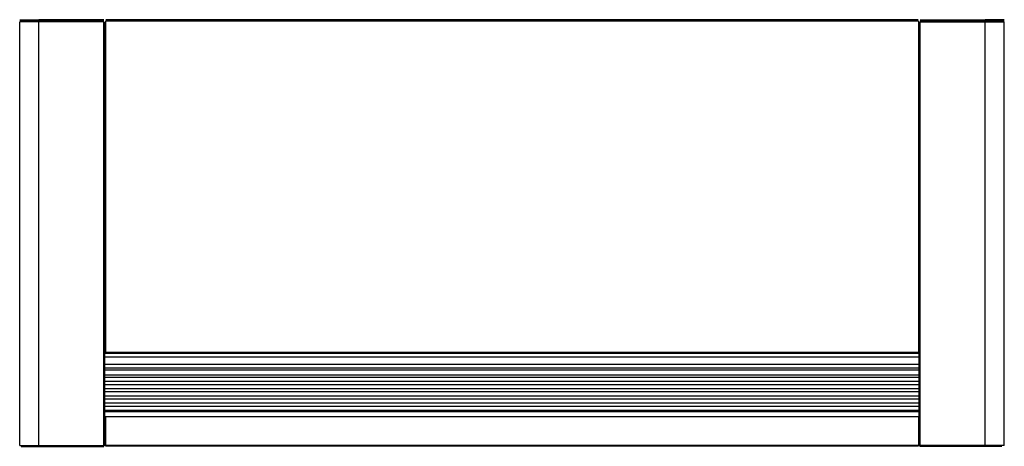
# Model space of a CAD drawing. Header units: millimetres. Extents: x 0 to 1336, y 69 to 647.
import ezdxf

# ---------------------------------------------------------------- set-up
doc = ezdxf.new("R2010")
doc.units = ezdxf.units.MM

msp = doc.modelspace()

# ---------------------------------------------------------------- linework, layer by layer
at = {"color": 9, "linetype": 'Continuous'}
for p, q in [((0, 647.4), (26.1, 647.4)), ((0, 645.9), (26.1, 645.9)), ((0.3, 70), (0.3, 644.6)), ((26.1, 644.6), (0.3, 644.6)), ((114.3, 647.4), (26.1, 647.4)), ((114.3, 645.9), (26.1, 645.9)), ((114, 644.6), (26.1, 644.6)), ((26.1, 70), (26.1, 644.6)), ((114, 70), (114, 644.6)), ((115.3, 196.6), (115.3, 644.6)), ((115.3, 644.6), (115.3, 196.6)), ((116.6, 645.7), (116.6, 196.6)), ((1218.8, 647.2), (116.8, 647.2)), ((116.8, 645.9), (1218.8, 645.9)), ((1219, 645.7), (1219, 196.6)), ((1220.3, 196.6), (1220.3, 644.6)), ((1220.3, 644.6), (1220.3, 196.6)), ((1221.3, 647.4), (1309.5, 647.4)), ((1221.3, 645.9), (1309.5, 645.9)), ((1221.6, 644.6), (1309.5, 644.6)), ((1221.6, 70), (1221.6, 644.6)), ((1335.6, 647.4), (1309.5, 647.4)), ((1335.6, 645.9), (1309.5, 645.9)), ((1309.5, 644.6), (1335.3, 644.6)), ((1309.5, 70), (1309.5, 644.6)), ((1335.3, 70), (1335.3, 644.6)), ((115.3, 70), (115.3, 196.6)), ((116.3, 190.1), (1219.1, 190.1)), ((116.6, 196.6), (1219, 196.6)), ((116.6, 195.3), (1219, 195.3)), ((1220.3, 70), (1220.3, 196.6)), ((1219.1, 179.7), (116.3, 179.7)), ((116.3, 175.2), (1219.1, 175.2)), ((116.3, 172.4), (1219.1, 172.4)), ((116.3, 165.8), (1219.1, 165.8)), ((116.3, 162.6), (1219.1, 162.6)), ((116.3, 157), (1219.1, 157)), ((116.3, 152.8), (1219.1, 152.8)), ((116.3, 147.2), (1219.1, 147.2)), ((116.3, 143), (1219.1, 143)), ((116.3, 137.4), (1219.1, 137.4)), ((116.3, 133.2), (1219.1, 133.2)), ((116.3, 127.6), (1219.1, 127.6)), ((116.3, 123.4), (1219.1, 123.4)), ((1219.2, 115.4), (116.2, 115.4)), ((116.2, 109.2), (1219.2, 109.2)), ((116.2, 108.5), (116.2, 70.4)), ((116.3, 117.8), (1219.1, 117.8)), ((1219.2, 108.5), (1219.2, 70.4)), ((0.3, 70), (26.1, 70)), ((2.1, 68.7), (26.1, 68.7)), ((26.1, 70), (114, 70)), ((26.1, 68.7), (114, 68.7)), ((114, 68.7), (114, 70)), ((115.3, 70), (114, 70)), ((116.2, 70.4), (1219.2, 70.4)), ((116.2, 70.4), (116.2, 69.3)), ((116.2, 69.3), (1219.2, 69.3)), ((1219.2, 70.4), (1219.2, 69.3)), ((1220.3, 70), (1221.6, 70)), ((1309.5, 70), (1221.6, 70)), ((1221.6, 68.7), (1221.6, 70)), ((1309.5, 68.7), (1221.6, 68.7)), ((1335.3, 70), (1309.5, 70)), ((1332.1, 68.7), (1309.5, 68.7))]:
    msp.add_line(p, q, dxfattribs=at)

doc.saveas('drawing.dxf')
